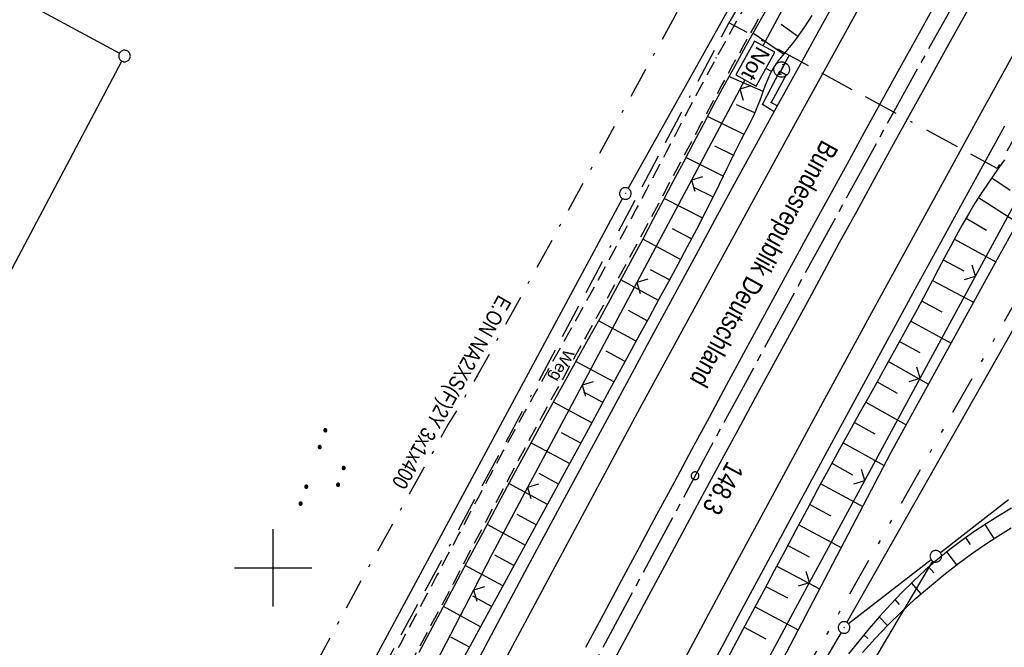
# Model space of a CAD drawing. Extents: x 512293 to 513004, y 476235 to 477180.
# Tile 13 of 25: x 512567 to 512694, y 476690 to 476771. Entities that reach past the tile are written whole.
import ezdxf
from ezdxf.enums import TextEntityAlignment as Align

# ---------------------------------------------------------------- set-up
doc = ezdxf.new("R2010")
doc.units = 0
doc.header["$LTSCALE"] = 10
doc.header["$MEASUREMENT"] = 0
for name, pattern in [('ACAD_ISO16W100', [73, 15, -6.5, 15, -6.5, 15, -7, 1, -7]), ('ACHSE', [5.5, 4, -0.5, 0.5, -0.5]), ('LT00', [0]), ('LT08', [0.42, 0.2, -0.1, 0.02, -0.1]), ('LT09', [0.54, 0.2, -0.1, 0.02, -0.1, 0.02, -0.1]), ('LT11', [0.3, 0.2, -0.1])]:
    doc.linetypes.add(name, pattern=pattern)
doc.layers.get('0').update_dxf_attribs({"linetype": 'LT00'})
for name, color, linetype in [('-AX-020', 250, 'ACHSE'), ('-ST-20-1', 250, 'LT00'), ('BAB-KABEL', 220, 'ACAD_ISO16W100'), ('BAB-NS_SYB', 221, 'Continuous'), ('BAB-NS_TEXT', 221, 'Continuous'), ('BRD', 255, 'Continuous'), ('DFK_AB_L', 21, 'LT00'), ('DFK_AB_P', 7, 'LT00'), ('DFK_GZPKT', 250, 'LT00'), ('DFK_KATASTER', 250, 'LT00'), ('DFK_NUTZUNG', 250, 'LT00'), ('FELDWEG_TEXT', 1, 'Continuous'), ('GEMARKUNGSGRENZE', 3, 'LT09'), ('STROM_TEXT', 80, 'Continuous'), ('STROM_UNTER', 80, 'LT08'), ('V88_AFBR_BAB', 250, 'LT00'), ('V88_BOESCH', 250, 'LT00'), ('V88_BOSCHUNG', 250, 'LT00'), ('V88_FELDWEG', 250, 'LT11'), ('V88_GEHWEG', 250, 'LT00'), ('V88_LD_MARK', 250, 'LT00'), ('V88_RASTER', 250, 'LT00'), ('V88_ZAUN', 40, 'LT00')]:
    doc.layers.add(name, color=color, linetype=linetype)
doc.styles.add('Beschrift', font='ARIAL.TTF')
doc.styles.add('Versorgungsltg', font='ARIAL.TTF', dxfattribs={"width": 0.8, "height": 2})

# ---------------------------------------------------------------- blocks, each defined once
blk = doc.blocks.new('SYMB7010')
at = {"color": 0, "linetype": 'ByBlock'}
for points in [[(-0.031408, 0.499213), (-0.093728, 0.49134), (-0.15457, 0.475719), (-0.212975, 0.452595), (-0.268021, 0.422333), (-0.31884, 0.385411), (-0.36463, 0.342411), (-0.40467, 0.29401), (-0.438329, 0.240973), (-0.465074, 0.184136), (-0.484486, 0.124395), (-0.496256, 0.062692), (-0.5002, 0)], [(-0.5002, 0), (-0.496256, -0.062692), (-0.484486, -0.124395), (-0.465075, -0.184136), (-0.438329, -0.240973), (-0.404671, -0.29401), (-0.36463, -0.342411), (-0.31884, -0.385411), (-0.268021, -0.422333), (-0.212975, -0.452595), (-0.154571, -0.475719), (-0.093728, -0.49134), (-0.031408, -0.499213), (0.031408, -0.499213)], [(0.5002, 0), (0.496256, 0.062692), (0.484485, 0.124395), (0.465074, 0.184136), (0.438329, 0.240973), (0.40467, 0.29401), (0.36463, 0.342411), (0.31884, 0.385411), (0.268021, 0.422333), (0.212975, 0.452595), (0.15457, 0.475719), (0.093728, 0.49134), (0.031408, 0.499213), (-0.031408, 0.499213)], [(0.031408, -0.499213), (0.093728, -0.491341), (0.15457, -0.475719), (0.212975, -0.452595), (0.268021, -0.422333), (0.31884, -0.385411), (0.36463, -0.342411), (0.404671, -0.294011), (0.438329, -0.240974), (0.465075, -0.184136), (0.484486, -0.124395), (0.496256, -0.062692), (0.500201, 0)]]:
    blk.add_lwpolyline(points, dxfattribs=at)
blk = doc.blocks.new('SYMB0003')
at = {"color": 0, "linetype": 'ByBlock'}
for p, q in [((-0.015712, 0), (0.010166, 0.012015)), ((0, -0.021257), (-0.015712, 0)), ((0.010166, 0.012015), (0, -0.021257))]:
    blk.add_line(p, q, dxfattribs=at)
for points in [[(-0.031395, 0.499013), (-0.093691, 0.491144), (-0.154509, 0.475528), (-0.21289, 0.452414), (-0.267913, 0.422164), (-0.318712, 0.385257), (-0.364484, 0.342274), (-0.404509, 0.293893), (-0.438154, 0.240877), (-0.464888, 0.184062), (-0.484292, 0.124345), (-0.496058, 0.062667), (-0.5, 0)], [(-0.5, 0), (-0.496058, -0.062667), (-0.484292, -0.124345), (-0.464888, -0.184062), (-0.438154, -0.240877), (-0.404509, -0.293893), (-0.364485, -0.342274), (-0.318712, -0.385257), (-0.267914, -0.422164), (-0.21289, -0.452414), (-0.154509, -0.475529), (-0.093691, -0.491144), (-0.031395, -0.499014), (0.031395, -0.499014)], [(0.5, 0), (0.496057, 0.062667), (0.484292, 0.124345), (0.464888, 0.184062), (0.438153, 0.240877), (0.404509, 0.293893), (0.364484, 0.342274), (0.318712, 0.385257), (0.267913, 0.422164), (0.21289, 0.452414), (0.154509, 0.475528), (0.093691, 0.491144), (0.031395, 0.499013), (-0.031395, 0.499013)], [(0.031395, -0.499014), (0.093691, -0.491144), (0.154509, -0.475529), (0.21289, -0.452414), (0.267914, -0.422164), (0.318712, -0.385257), (0.364485, -0.342274), (0.404509, -0.293893), (0.438154, -0.240877), (0.464889, -0.184062), (0.484292, -0.124345), (0.496058, -0.062667), (0.5, 0)]]:
    blk.add_lwpolyline(points, dxfattribs=at)
blk = doc.blocks.new('SYMB0002')
at = {"color": 0, "linetype": 'ByBlock'}
for points in [[(-0.031395, 0.499013), (-0.093691, 0.491144), (-0.154509, 0.475528), (-0.21289, 0.452414), (-0.267913, 0.422164), (-0.318712, 0.385257), (-0.364484, 0.342274), (-0.404509, 0.293893), (-0.438154, 0.240877), (-0.464888, 0.184062), (-0.484292, 0.124345), (-0.496058, 0.062667), (-0.5, 0)], [(-0.5, 0), (-0.496058, -0.062667), (-0.484292, -0.124345), (-0.464888, -0.184062), (-0.438154, -0.240877), (-0.404509, -0.293893), (-0.364485, -0.342274), (-0.318712, -0.385257), (-0.267914, -0.422164), (-0.21289, -0.452414), (-0.154509, -0.475529), (-0.093691, -0.491144), (-0.031395, -0.499014), (0.031395, -0.499014)], [(0.5, 0), (0.496057, 0.062667), (0.484292, 0.124345), (0.464888, 0.184062), (0.438153, 0.240877), (0.404509, 0.293893), (0.364484, 0.342274), (0.318712, 0.385257), (0.267913, 0.422164), (0.21289, 0.452414), (0.154509, 0.475528), (0.093691, 0.491144), (0.031395, 0.499013), (-0.031395, 0.499013)], [(0.031395, -0.499014), (0.093691, -0.491144), (0.154509, -0.475529), (0.21289, -0.452414), (0.267914, -0.422164), (0.318712, -0.385257), (0.364485, -0.342274), (0.404509, -0.293893), (0.438154, -0.240877), (0.464889, -0.184062), (0.484292, -0.124345), (0.496058, -0.062667), (0.5, 0)]]:
    blk.add_lwpolyline(points, dxfattribs=at)
blk = doc.blocks.new('SYMB0011')
at = {"color": 0, "linetype": 'ByBlock'}
for p, q in [((0.5, 0), (-0.5, 0)), ((0, 0.5), (0, -0.5))]:
    blk.add_line(p, q, dxfattribs=at)
blk = doc.blocks.new('SYMB0024')
at = {"color": 0, "linetype": 'ByBlock'}
for p, q in [((-0.5, 0.5), (0, 0)), ((0, 0), (0.5, 0.5))]:
    blk.add_line(p, q, dxfattribs=at)
blk = doc.blocks.new('NS-SYMB')
at = {"layer": 'BAB-NS_SYB'}
for p, q in [((0.179, 0.071), (0.25, 0)), ((-0.25, 0), (0.25, 0)), ((-0.25, 0), (-0.179, -0.071))]:
    blk.add_line(p, q, dxfattribs=at)
blk.add_circle((0, 0), 0.325, dxfattribs=at)
blk = doc.blocks.new('SYMB7111')
at = {"color": 0, "linetype": 'ByBlock'}
for p, q in [((-0.13, 0.202919), (-0.13, 0.177081)), ((-0.125, 0.172895), (-0.125, 0.207105)), ((-0.12, 0.209164), (-0.12, 0.170836)), ((-0.115, 0.170204), (-0.115, 0.209796)), ((-0.11, 0.209164), (-0.11, 0.170836)), ((-0.105, 0.172895), (-0.105, 0.207105)), ((-0.1, 0.202919), (-0.1, 0.177081)), ((-0.095, 0.189874), (-0.095, 0.190146)), ((0.1, 0.202919), (0.1, 0.177081)), ((0.105, 0.172895), (0.105, 0.207105)), ((0.11, 0.209164), (0.11, 0.170836)), ((0.115, 0.170204), (0.115, 0.209796)), ((0.12, 0.209164), (0.12, 0.170836)), ((0.125, 0.172895), (0.125, 0.207105)), ((0.13, 0.202919), (0.13, 0.177081)), ((0.135, 0.189874), (0.135, 0.190146)), ((-0.515, -0.177081), (-0.515, -0.202919)), ((-0.51, -0.207105), (-0.51, -0.172895)), ((-0.505, -0.170836), (-0.505, -0.209164)), ((-0.5, -0.209796), (-0.5, -0.170204)), ((-0.495, -0.170836), (-0.495, -0.209164)), ((-0.49, -0.207105), (-0.49, -0.172895)), ((-0.485, -0.177081), (-0.485, -0.202919)), ((-0.48, -0.190126), (-0.48, -0.189854)), ((-0.285, -0.177081), (-0.285, -0.202919)), ((-0.28, -0.207105), (-0.28, -0.172895)), ((-0.275, -0.170836), (-0.275, -0.209164)), ((-0.27, -0.209796), (-0.27, -0.170204)), ((-0.265, -0.170836), (-0.265, -0.209164)), ((-0.26, -0.207105), (-0.26, -0.172895)), ((-0.255, -0.177081), (-0.255, -0.202919)), ((-0.25, -0.190126), (-0.25, -0.189854)), ((0.255, -0.177081), (0.255, -0.202919)), ((0.26, -0.207105), (0.26, -0.172895)), ((0.265, -0.170836), (0.265, -0.209164)), ((0.27, -0.209796), (0.27, -0.170204)), ((0.275, -0.170836), (0.275, -0.209164)), ((0.28, -0.207105), (0.28, -0.172895)), ((0.285, -0.177081), (0.285, -0.202919)), ((0.29, -0.190126), (0.29, -0.189854)), ((0.485, -0.177081), (0.485, -0.202919)), ((0.49, -0.207105), (0.49, -0.172895)), ((0.495, -0.170836), (0.495, -0.209164)), ((0.5, -0.209796), (0.5, -0.170204)), ((0.505, -0.170836), (0.505, -0.209164)), ((0.51, -0.207105), (0.51, -0.172895)), ((0.515, -0.177081), (0.515, -0.202919)), ((0.52, -0.190126), (0.52, -0.189854))]:
    blk.add_line(p, q, dxfattribs=at)
for points in [[(-0.095, 0.19), (-0.096981, 0.198678), (-0.10253, 0.205637), (-0.11055, 0.209499), (-0.11945, 0.209499), (-0.12747, 0.205637), (-0.133019, 0.198678), (-0.135, 0.19), (-0.133019, 0.181322), (-0.12747, 0.174363), (-0.11945, 0.170501), (-0.11055, 0.170501), (-0.10253, 0.174363), (-0.096981, 0.181322), (-0.095, 0.19)], [(0.135, 0.19), (0.133019, 0.198678), (0.12747, 0.205637), (0.11945, 0.209499), (0.11055, 0.209499), (0.10253, 0.205637), (0.096981, 0.198678), (0.095, 0.19), (0.096981, 0.181322), (0.10253, 0.174363), (0.11055, 0.170501), (0.11945, 0.170501), (0.12747, 0.174363), (0.133019, 0.181322), (0.135, 0.19)], [(-0.48, -0.19), (-0.481981, -0.181322), (-0.48753, -0.174363), (-0.49555, -0.170501), (-0.50445, -0.170501), (-0.51247, -0.174363), (-0.518019, -0.181322), (-0.52, -0.19), (-0.518019, -0.198678), (-0.51247, -0.205637), (-0.50445, -0.209499), (-0.49555, -0.209499), (-0.48753, -0.205637), (-0.481981, -0.198678), (-0.48, -0.19)], [(-0.25, -0.19), (-0.251981, -0.181322), (-0.25753, -0.174363), (-0.26555, -0.170501), (-0.27445, -0.170501), (-0.28247, -0.174363), (-0.288019, -0.181322), (-0.29, -0.19), (-0.288019, -0.198678), (-0.28247, -0.205637), (-0.27445, -0.209499), (-0.26555, -0.209499), (-0.25753, -0.205637), (-0.251981, -0.198678), (-0.25, -0.19)], [(0.29, -0.19), (0.288019, -0.181322), (0.28247, -0.174363), (0.27445, -0.170501), (0.26555, -0.170501), (0.25753, -0.174363), (0.251981, -0.181322), (0.25, -0.19), (0.251981, -0.198678), (0.25753, -0.205637), (0.26555, -0.209499), (0.27445, -0.209499), (0.28247, -0.205637), (0.288019, -0.198678), (0.29, -0.19)], [(0.52, -0.19), (0.518019, -0.181322), (0.51247, -0.174363), (0.50445, -0.170501), (0.49555, -0.170501), (0.48753, -0.174363), (0.481981, -0.181322), (0.48, -0.19), (0.481981, -0.198678), (0.48753, -0.205637), (0.49555, -0.209499), (0.50445, -0.209499), (0.51247, -0.205637), (0.518019, -0.198678), (0.52, -0.19)]]:
    blk.add_lwpolyline(points, dxfattribs=at)

msp = doc.modelspace()

# ---------------------------------------------------------------- linework, layer by layer
at = {"layer": '-AX-020', "ltscale": 0.2, "flags": 128}
msp.add_lwpolyline([(512885.85, 477104.51), (512876.28, 477089.44), (512864.58, 477070.92), (512852.94, 477052.36), (512841.35, 477033.77), (512829.82, 477015.15), (512818.35, 476996.49), (512806.94, 476977.79), (512795.6, 476959.05), (512789.64, 476949.14), (512778.41, 476930.34), (512767.24, 476911.5), (512756.13, 476892.61), (512745.1, 476873.69), (512734.14, 476854.72), (512723.25, 476835.72), (512712.42, 476816.68), (512701.67, 476797.59), (512690.98, 476778.47), (512680.37, 476759.31), (512669.82, 476740.11), (512659.35, 476720.87), (512648.95, 476701.6), (512638.61, 476682.28), (512628.35, 476662.93), (512618.16, 476643.54), (512608.04, 476624.11), (512597.99, 476604.65), (512588.01, 476585.15), (512578.1, 476565.61), (512568.26, 476546.04), (512558.5, 476526.43), (512548.8, 476506.79), (512539.18, 476487.11), (512529.63, 476467.4), (512520.15, 476447.65), (512510.75, 476427.87), (512501.42, 476408.05), (512492.16, 476388.2), (512482.97, 476368.31), (512473.85, 476348.4), (512464.81, 476328.44), (512455.84, 476308.46), (512447.42, 476289.52)], dxfattribs=at)
at = {"layer": 'BAB-KABEL', "ltscale": 0.03}
msp.add_line((512665.67, 476764.35), (512666.65, 476766.16), dxfattribs=at)
at = {"layer": 'BAB-KABEL', "ltscale": 0.03, "flags": 128}
for points in [[(512866.07, 477115.94), (512858.34, 477103.22), (512837.39, 477068.95), (512811.45, 477026.06), (512784.2, 476983.9), (512756.65, 476941.56), (512731.12, 476898.63), (512706.39, 476854.96), (512681.95, 476811.1), (512658.87, 476770.39), (512633.74, 476723.05), (512609.82, 476678.97), (512586.03, 476634.72), (512574.46, 476609.04), (512565.77, 476584.24), (512545.21, 476542.92), (512523.45, 476497.74), (512501.77, 476452.47), (512480.25, 476407.17), (512458.85, 476361.79), (512438.56, 476315.94), (512431.02, 476299)], [(512696.93, 476757.74), (512693.51, 476751.57), (512658.87, 476770.39)]]:
    msp.add_lwpolyline(points, dxfattribs=at)
at = {"layer": 'BAB-NS_TEXT', "linetype": 'Continuous', "flags": 128}
msp.add_lwpolyline([(512662.15, 476768.03), (512659.74, 476763.66), (512662.37, 476762.22), (512664.78, 476766.59)], close=True, dxfattribs=at)
at = {"layer": 'DFK_AB_L'}
for p, q in [((512674.1, 476692.94), (512791.07, 476899.26)), ((512645.86, 476748.99), (512703.19, 476851.5)), ((512567.78, 476604.18), (512645.13, 476747.68)), ((512673.35, 476691.64), (512635.71, 476627.58))]:
    msp.add_line(p, q, dxfattribs=at)
at = {"layer": 'DFK_KATASTER'}
for p, q in [((512531.95, 476792.55), (512580.15, 476766.45)), ((512511.1, 476634.57), (512580.46, 476765.43)), ((512694.96, 476708.77), (512686.17, 476701.95)), ((512633.93, 476614.38), (512685.2, 476700.84)), ((512684.99, 476701.03), (512674.32, 476692.75))]:
    msp.add_line(p, q, dxfattribs=at)
at = {"layer": 'GEMARKUNGSGRENZE', "ltscale": 2.5, "flags": 128}
msp.add_lwpolyline([(512662.88, 477019.06), (512665.36, 477019.76), (512738.72, 477049.3), (512738.99, 477019.09), (512739.25, 476992.81), (512744.89, 476991.76), (512768.61, 476987.28), (512769.09, 476987.32), (512777.28, 476981.67), (512787, 476972.86), (512793.07, 476957.98), (512807.53, 476945.1), (512822.53, 476938.93), (512824.4, 476934.3), (512796.55, 476911.86), (512790.14, 476900.65), (512672.43, 476693.04), (512634.03, 476627.67), (512582.48, 476535.09), (512548.41, 476458.95), (512546.86, 476455.29), (512492.58, 476342.25), (512465.66, 476278.97)], dxfattribs=at)
at = {"layer": 'STROM_UNTER', "ltscale": 2, "flags": 128}
msp.add_lwpolyline([(512740.19, 477152.8), (512740.42, 477131.05), (512740.8, 477109.64), (512740.93, 477066.37), (512741.58, 477044.45), (512741.96, 477033.19), (512741.44, 477012.16), (512740.97, 476997.67), (512741.18, 476989.3), (512742.1, 476987.12), (512747.8, 476972.19), (512755.99, 476957.74), (512754.5, 476953.61), (512738.31, 476923.89), (512734.07, 476916.77), (512716.1, 476885.05), (512677.32, 476817.55), (512667.98, 476800.53), (512626.4, 476724.86), (512622.62, 476718.53), (512610.62, 476697.04), (512596.33, 476670.47), (512580.8, 476641.99), (512567.1, 476616.54), (512555.99, 476597.26), (512531.63, 476615.62), (512514.99, 476620.37), (512488.44, 476620.83), (512462.63, 476622.3), (512437.72, 476627.73), (512436.85, 476628.05)], dxfattribs=at)
at = {"layer": 'V88_AFBR_BAB'}
for points in [[(512625.51, 476686.31), (512629.35, 476693.52), (512633.21, 476700.73), (512637.08, 476707.93), (512639.95, 476713.27), (512642.83, 476718.61), (512645.71, 476723.95), (512648.59, 476729.29), (512650.79, 476733.35), (512652.98, 476737.4), (512655.18, 476741.46), (512657.39, 476745.52), (512659.6, 476749.57), (512662.42, 476754.74), (512665.26, 476759.9), (512668.1, 476765.06), (512670.95, 476770.22), (512673.88, 476775.5)], [(512685.54, 476772.86), (512683.22, 476768.66), (512680.9, 476764.47), (512678.62, 476760.33), (512676.34, 476756.2), (512674.07, 476752.07), (512671.8, 476747.94), (512669.53, 476743.8), (512664.02, 476733.72), (512658.55, 476723.61), (512656.29, 476719.42), (512654.04, 476715.22), (512651.78, 476711.03), (512649.53, 476706.83), (512647.28, 476702.63), (512644.96, 476698.32), (512642.65, 476694.02), (512640.33, 476689.71)], [(512643.93, 476687.85), (512646.25, 476692.17), (512648.57, 476696.49), (512650.89, 476700.81), (512653.17, 476705.06), (512655.46, 476709.32), (512657.75, 476713.57), (512660.05, 476717.83), (512662.34, 476722.08), (512665.94, 476728.72), (512669.55, 476735.35), (512673.16, 476741.99), (512675.41, 476746.1), (512677.66, 476750.22), (512679.92, 476754.33), (512682.18, 476758.44), (512684.45, 476762.55), (512686.4, 476766.06), (512688.35, 476769.58), (512690.31, 476773.09)], [(512694.47, 476757.02), (512691.62, 476751.87), (512688.79, 476746.72), (512685.96, 476741.56), (512683.13, 476736.4), (512680.36, 476731.33), (512677.61, 476726.26), (512674.85, 476721.18), (512672.1, 476716.1), (512669.26, 476710.84), (512666.43, 476705.57), (512663.59, 476700.31), (512660.76, 476695.04), (512657.94, 476689.78), (512655.12, 476684.52)]]:
    msp.add_lwpolyline(points, dxfattribs=at)
at = {"layer": 'V88_BOESCH'}
for points in [[(512719.73, 476786.67), (512705.86, 476762.15), (512692.55, 476738.13), (512679.75, 476714.8), (512664.73, 476686.13), (512651.61, 476662.06), (512638.08, 476638.2), (512630.7, 476624.13), (512619.5, 476602.38), (512608.54, 476581.6), (512602.65, 476568.83), (512602.33, 476567.79)], [(512663.97, 476772.59), (512662.5, 476770), (512661.05, 476767.41), (512659.61, 476764.8), (512658.26, 476762.33), (512656.93, 476759.86), (512655.61, 476757.37), (512654.29, 476754.89), (512652.98, 476752.4), (512651.68, 476749.91), (512650.37, 476747.42), (512649.05, 476744.93), (512647.74, 476742.44), (512646.41, 476739.97), (512644.99, 476737.35), (512643.56, 476734.73), (512642.13, 476732.12), (512640.68, 476729.52), (512639.24, 476726.91), (512637.79, 476724.31), (512636.35, 476721.7), (512634.91, 476719.09), (512633.48, 476716.48), (512631.85, 476713.49), (512630.24, 476710.49), (512628.63, 476707.48), (512627.02, 476704.47), (512625.42, 476701.46), (512623.82, 476698.45), (512622.22, 476695.44), (512620.62, 476692.44), (512618.81, 476689.07)], [(512669.55, 476771.34), (512669.08, 476770.59), (512668.61, 476769.85), (512668.11, 476769.12), (512667.6, 476768.4), (512667.06, 476767.69), (512666.64, 476767.18), (512666.2, 476766.67), (512665.77, 476766.16), (512665.36, 476765.64), (512664.96, 476765.11), (512664.6, 476764.56), (512664.28, 476764), (512664, 476763.41), (512663.75, 476762.81), (512663.51, 476762.2), (512663.29, 476761.59), (512663.07, 476760.96), (512662.84, 476760.34), (512662.61, 476759.73), (512662.29, 476758.96), (512661.94, 476758.19), (512661.57, 476757.44), (512661.19, 476756.7), (512660.8, 476755.95), (512660.41, 476755.21), (512660.03, 476754.47), (512659.54, 476753.5), (512659.06, 476752.52), (512658.59, 476751.55), (512658.11, 476750.57), (512656.98, 476748.27), (512655.83, 476745.98), (512654.66, 476743.71), (512653.47, 476741.44), (512652.26, 476739.18), (512651.05, 476736.92), (512649.83, 476734.67), (512648.6, 476732.42), (512647.37, 476730.18), (512645.42, 476726.58), (512643.46, 476722.98), (512641.51, 476719.38), (512639.56, 476715.78), (512637.6, 476712.18), (512635.65, 476708.59), (512633.99, 476705.55), (512632.33, 476702.52), (512630.66, 476699.49), (512629, 476696.45), (512627.34, 476693.42), (512625.69, 476690.38), (512624.03, 476687.35)], [(512694.45, 476752.68), (512693.76, 476751.73), (512693.08, 476750.77), (512692.41, 476749.81), (512691.51, 476748.46), (512690.64, 476747.08), (512689.81, 476745.69), (512689, 476744.28), (512688.2, 476742.86), (512687.42, 476741.42), (512686.66, 476739.98), (512685.9, 476738.54), (512685.14, 476737.1), (512684.38, 476735.65), (512683.16, 476733.37), (512681.93, 476731.1), (512680.69, 476728.84), (512679.43, 476726.58), (512678.18, 476724.33), (512676.92, 476722.07), (512675.66, 476719.82), (512674.41, 476717.57), (512673.16, 476715.31), (512671.73, 476712.7), (512670.32, 476710.09), (512668.91, 476707.47), (512667.51, 476704.85), (512666.11, 476702.22), (512664.72, 476699.59), (512663.32, 476696.97), (512661.92, 476694.35), (512660.29, 476691.31), (512658.66, 476688.28)], [(512695.35, 476707.71), (512693.7, 476706.72), (512692.08, 476705.69), (512690.49, 476704.63), (512688.93, 476703.52), (512687.4, 476702.36), (512685.79, 476701.05), (512684.22, 476699.68), (512682.7, 476698.27), (512681.21, 476696.8), (512679.76, 476695.29), (512678.35, 476693.74), (512676.97, 476692.16), (512675.62, 476690.54), (512674.3, 476688.89)], [(512676.1, 476689.07), (512677.73, 476690.87), (512679.42, 476692.62), (512681.15, 476694.32), (512682.93, 476695.97), (512684.75, 476697.56), (512686.62, 476699.1), (512688.54, 476700.58), (512690.19, 476701.79), (512691.88, 476702.95), (512693.59, 476704.08), (512695.33, 476705.18)]]:
    msp.add_lwpolyline(points, dxfattribs=at)
at = {"layer": 'V88_BOSCHUNG'}
for p, q in [((512665.91, 476766.32), (512661.96, 476769.04)), ((512667.76, 476768.62), (512665.62, 476770.17)), ((512664.34, 476764.1), (512663.62, 476764.49)), ((512663.27, 476761.53), (512658.87, 476763.46)), ((512662.19, 476758.74), (512659.82, 476759.78)), ((512660.81, 476755.96), (512656.09, 476758.27)), ((512659.42, 476753.27), (512657.06, 476754.46)), ((512658.12, 476750.59), (512653.29, 476752.98)), ((512692.8, 476750.38), (512695.17, 476748.76)), ((512656.79, 476747.89), (512654.34, 476749.11)), ((512655.42, 476745.18), (512650.52, 476747.7)), ((512691.09, 476747.8), (512696.14, 476744.6)), ((512689.49, 476745.14), (512692.11, 476743.61)), ((512654.03, 476742.5), (512651.58, 476743.78)), ((512652.61, 476739.83), (512647.73, 476742.43)), ((512687.98, 476742.45), (512693.33, 476739.52)), ((512686.55, 476739.78), (512689.22, 476738.35)), ((512651.19, 476737.18), (512648.75, 476738.49)), ((512649.75, 476734.54), (512644.89, 476737.17)), ((512685.15, 476737.11), (512690.45, 476734.3)), ((512683.75, 476734.47), (512686.38, 476733.07)), ((512648.32, 476731.9), (512645.89, 476733.22)), ((512646.88, 476729.27), (512642.01, 476731.91)), ((512682.34, 476731.85), (512687.55, 476729.01)), ((512680.91, 476729.24), (512683.5, 476727.8)), ((512645.45, 476726.63), (512643, 476727.96)), ((512644.01, 476724), (512639.1, 476726.66)), ((512679.46, 476726.62), (512684.65, 476723.73)), ((512678, 476724), (512680.6, 476722.55)), ((512642.58, 476721.36), (512640.11, 476722.7)), ((512641.15, 476718.72), (512636.19, 476721.41)), ((512676.53, 476721.38), (512681.76, 476718.47)), ((512675.07, 476718.76), (512677.69, 476717.3)), ((512639.72, 476716.09), (512637.23, 476717.44)), ((512638.29, 476713.45), (512633.3, 476716.15)), ((512673.61, 476716.13), (512678.91, 476713.2)), ((512672.16, 476713.49), (512674.84, 476712.02)), ((512636.86, 476710.81), (512634.36, 476712.17)), ((512635.42, 476708.18), (512630.45, 476710.88)), ((512670.72, 476710.83), (512676.14, 476707.91)), ((512669.3, 476708.18), (512672.02, 476706.72)), ((512633.98, 476705.55), (512631.51, 476706.89)), ((512632.54, 476702.92), (512627.62, 476705.59)), ((512667.88, 476705.53), (512673.37, 476702.62)), ((512693.13, 476703.78), (512691.94, 476705.61)), ((512666.46, 476702.88), (512669.22, 476701.42)), ((512690.06, 476703.01), (512689.44, 476703.89)), ((512631.1, 476700.28), (512628.65, 476701.61)), ((512688.28, 476700.38), (512687.02, 476702.05)), ((512629.66, 476697.65), (512624.8, 476700.29)), ((512665.06, 476700.23), (512670.58, 476697.3)), ((512685.32, 476699.33), (512684.69, 476700.1)), ((512683.68, 476696.64), (512682.46, 476698.04)), ((512663.65, 476697.58), (512666.42, 476696.11)), ((512628.22, 476695.02), (512625.81, 476696.33)), ((512680.9, 476695.26), (512680.32, 476695.89)), ((512626.78, 476692.39), (512621.98, 476694.99)), ((512662.24, 476694.95), (512667.79, 476691.98)), ((512679.36, 476692.56), (512678.27, 476693.65)), ((512660.83, 476692.31), (512663.61, 476690.81)), ((512625.34, 476689.76), (512622.95, 476691.05)), ((512676.8, 476690.88), (512676.29, 476691.35))]:
    msp.add_line(p, q, dxfattribs=at)
at = {"layer": 'V88_FELDWEG', "flags": 128}
for points in [[(512742.45, 476995.9), (512742.52, 476994.6), (512742.6, 476993.3), (512742.69, 476992), (512742.75, 476991.12), (512742.82, 476990.24), (512742.91, 476988.96), (512742.98, 476987.67), (512743.04, 476986.38), (512743.07, 476985.66), (512743.11, 476984.94), (512743.15, 476984.23), (512743.22, 476983.51), (512743.32, 476982.81), (512743.45, 476982.12), (512743.69, 476981.2), (512744.01, 476980.31), (512744.4, 476979.45), (512744.85, 476978.61), (512745.36, 476977.78), (512745.9, 476976.98), (512746.49, 476976.19), (512747.12, 476975.41), (512747.76, 476974.64), (512748.43, 476973.89), (512749.11, 476973.14), (512749.79, 476972.39), (512750.47, 476971.65), (512751.69, 476970.29), (512752.89, 476968.94), (512754.07, 476967.59), (512755.23, 476966.24), (512756.37, 476964.89), (512757.5, 476963.54), (512758.62, 476962.19), (512759.74, 476960.85), (512760.22, 476959.9), (512760.64, 476958.92), (512760.97, 476957.91), (512761.23, 476956.88), (512761.41, 476955.83), (512761.52, 476954.77), (512761.54, 476953.71), (512761.48, 476952.65), (512761.34, 476951.59), (512761.12, 476950.55), (512760.82, 476949.53), (512759.62, 476946.78), (512758.35, 476944.06), (512757, 476941.38), (512755.58, 476938.73), (512754.09, 476936.12), (512752.54, 476933.56), (512750.21, 476929.68), (512747.89, 476925.79), (512745.57, 476921.91), (512743.26, 476918.02), (512740.95, 476914.13), (512738.65, 476910.23), (512735.8, 476905.37), (512732.97, 476900.49), (512730.16, 476895.61), (512727.35, 476890.72), (512724.56, 476885.83), (512722.36, 476881.95), (512720.17, 476878.06), (512717.98, 476874.18), (512715.79, 476870.29), (512713.6, 476866.41), (512711.42, 476862.52), (512709.02, 476858.27), (512706.62, 476854.02), (512704.22, 476849.77), (512701.83, 476845.52), (512699.43, 476841.27), (512697.03, 476837.02), (512694.82, 476833.08), (512692.61, 476829.14), (512690.4, 476825.2), (512688.2, 476821.25), (512686.01, 476817.3), (512683.83, 476813.35), (512682.21, 476810.41), (512680.6, 476807.48), (512678.99, 476804.54), (512677.38, 476801.6), (512675.76, 476798.67), (512674.14, 476795.74), (512672.51, 476792.81), (512670.86, 476789.89), (512669.5, 476787.49), (512668.13, 476785.09), (512666.75, 476782.69), (512665.38, 476780.29), (512664, 476777.89), (512662.63, 476775.49), (512661.26, 476773.09), (512659.9, 476770.68), (512658.56, 476768.26), (512657.22, 476765.84), (512655.91, 476763.42), (512654.6, 476760.99), (512653.31, 476758.56), (512652.03, 476756.12), (512650.75, 476753.68), (512649.47, 476751.23), (512648.19, 476748.79), (512646.9, 476746.35), (512645.61, 476743.92), (512644.31, 476741.49), (512643.01, 476739.1), (512641.71, 476736.72), (512640.4, 476734.35), (512639.08, 476731.98), (512637.76, 476729.61), (512636.44, 476727.24), (512635.12, 476724.87), (512633.8, 476722.5), (512632.48, 476720.13), (512631.18, 476717.75), (512629.72, 476715.09), (512628.28, 476712.42), (512626.85, 476709.75), (512625.42, 476707.07), (512624, 476704.39), (512622.58, 476701.71), (512621.16, 476699.03), (512619.74, 476696.35), (512618.32, 476693.68), (512616.5, 476690.28), (512614.68, 476686.9), (512612.86, 476683.51), (512611.03, 476680.13), (512609.2, 476676.75), (512607.36, 476673.37), (512605.53, 476669.99), (512603.37, 476666.02), (512601.22, 476662.05), (512599.07, 476658.08), (512596.93, 476654.11), (512594.8, 476650.13), (512592.67, 476646.15), (512591.12, 476643.24), (512589.58, 476640.33), (512588.04, 476637.42), (512586.5, 476634.51), (512584.96, 476631.59), (512583.42, 476628.69), (512581.87, 476625.78), (512580.32, 476622.87), (512579.01, 476620.42), (512577.69, 476617.98), (512576.37, 476615.53), (512575.06, 476613.08), (512573.75, 476610.63), (512572.45, 476608.18), (512571.15, 476605.72), (512569.87, 476603.25), (512562.28, 476588.51)], [(512744.87, 476995.99), (512744.93, 476993.77), (512744.99, 476991.54), (512745.01, 476990.9), (512745.02, 476990.25), (512745.02, 476989.5), (512745.01, 476988.75), (512745.01, 476988), (512745.02, 476987.25), (512745.06, 476986.5), (512745.16, 476985.55), (512745.32, 476984.61), (512745.53, 476983.69), (512745.81, 476982.78), (512746.17, 476981.8), (512746.61, 476980.85), (512747.1, 476979.93), (512747.64, 476979.03), (512748.22, 476978.15), (512748.84, 476977.29), (512749.49, 476976.45), (512750.17, 476975.61), (512750.86, 476974.79), (512751.57, 476973.98), (512752.28, 476973.18), (512753.92, 476971.31), (512755.55, 476969.45), (512757.18, 476967.61), (512758.8, 476965.78), (512760.41, 476963.95), (512762.02, 476962.12), (512762.54, 476961.1), (512762.98, 476960.05), (512763.36, 476958.97), (512763.66, 476957.87), (512763.9, 476956.75), (512764.06, 476955.62), (512764.15, 476954.48), (512764.16, 476953.33), (512764.11, 476952.19), (512763.97, 476951.06), (512763.77, 476949.93), (512763.49, 476948.82), (512762.14, 476945.94), (512760.71, 476943.08), (512759.22, 476940.26), (512757.67, 476937.48), (512756.05, 476934.73), (512754.37, 476932.02), (512752.08, 476928.18), (512749.79, 476924.34), (512747.51, 476920.5), (512745.22, 476916.66), (512742.94, 476912.81), (512740.67, 476908.97), (512738.28, 476904.9), (512735.89, 476900.83), (512733.52, 476896.76), (512731.15, 476892.68), (512728.8, 476888.6), (512726.46, 476884.51), (512724.59, 476881.22), (512722.73, 476877.94), (512720.88, 476874.65), (512719.03, 476871.36), (512717.18, 476868.07), (512715.33, 476864.77), (512713.48, 476861.48), (512711.42, 476857.83), (512709.36, 476854.18), (512707.29, 476850.54), (512705.23, 476846.89), (512703.16, 476843.24), (512701.11, 476839.59), (512699.05, 476835.93), (512696.82, 476831.95), (512694.6, 476827.97), (512692.38, 476823.98), (512690.17, 476819.99), (512687.96, 476816), (512685.75, 476812.01), (512683.88, 476808.63), (512682.01, 476805.24), (512680.14, 476801.86), (512678.26, 476798.48), (512676.38, 476795.1), (512674.49, 476791.73), (512672.59, 476788.36), (512671.12, 476785.76), (512669.64, 476783.16), (512668.15, 476780.56), (512666.67, 476777.96), (512665.19, 476775.36), (512663.72, 476772.75), (512662.25, 476770.14), (512660.79, 476767.53), (512659.34, 476764.91), (512658, 476762.45), (512656.66, 476759.98), (512655.33, 476757.5), (512654.01, 476755.03), (512652.69, 476752.55), (512651.37, 476750.07), (512650.06, 476747.59), (512648.73, 476745.11), (512647.41, 476742.63), (512646.07, 476740.16), (512644.65, 476737.55), (512643.21, 476734.94), (512641.77, 476732.33), (512640.33, 476729.73), (512638.89, 476727.12), (512637.45, 476724.51), (512636.01, 476721.91), (512634.58, 476719.29), (512633.16, 476716.68), (512631.72, 476714.01), (512630.3, 476711.33), (512628.88, 476708.65), (512627.46, 476705.97), (512626.05, 476703.29), (512624.64, 476700.6), (512623.23, 476697.92), (512621.81, 476695.24), (512620.38, 476692.57), (512618.79, 476689.62), (512617.2, 476686.68), (512615.6, 476683.75), (512613.99, 476680.81), (512612.39, 476677.88), (512610.78, 476674.95), (512609.17, 476672.01), (512607.57, 476669.08), (512605.72, 476665.65), (512603.87, 476662.21), (512602.03, 476658.78), (512600.19, 476655.33), (512598.36, 476651.89), (512596.53, 476648.45), (512594.7, 476645.01), (512592.93, 476641.67), (512591.15, 476638.33), (512589.38, 476634.99), (512587.61, 476631.65), (512585.85, 476628.3), (512584.09, 476624.96), (512582.34, 476621.61), (512580.69, 476618.41), (512579.04, 476615.21), (512577.4, 476612.01), (512575.76, 476608.81), (512574.13, 476605.6), (512572.5, 476602.39), (512565.03, 476587.33)]]:
    msp.add_lwpolyline(points, dxfattribs=at)
at = {"layer": 'V88_GEHWEG'}
msp.add_lwpolyline([(512664.7, 476758.88), (512663.2, 476759.82), (512665.45, 476764.13), (512666.25, 476763.67), (512664.31, 476760.08), (512665.13, 476759.67)], dxfattribs=at)
at = {"layer": 'V88_LD_MARK'}
for points in [[(512704.01, 476781.47), (512697.34, 476769.47), (512690.71, 476757.46), (512684.1, 476745.42), (512677.52, 476733.38), (512670.96, 476721.32), (512664.43, 476709.24), (512657.92, 476697.16), (512651.49, 476685.16), (512645.08, 476673.14), (512638.7, 476661.11), (512632.34, 476649.07), (512626.01, 476637.01), (512619.7, 476624.95), (512613.42, 476612.86), (512607.17, 476600.77)], [(512502.7, 476435.34), (512511.31, 476453.43), (512519.98, 476471.48), (512528.71, 476489.51), (512537.51, 476507.51), (512546.36, 476525.47), (512555.28, 476543.41), (512564.25, 476561.32), (512572.07, 476576.79), (512579.93, 476592.25), (512587.84, 476607.68), (512595.8, 476623.09), (512603.79, 476638.47), (512611.83, 476653.84), (512619.91, 476669.18), (512628.04, 476684.5), (512637.7, 476702.59), (512647.42, 476720.64), (512657.2, 476738.67), (512667.04, 476756.66), (512676.94, 476774.62)]]:
    msp.add_lwpolyline(points, dxfattribs=at)
at = {"layer": 'V88_RASTER'}
for p, q in [((512600, 476695), (512600, 476705)), ((512595, 476700), (512605, 476700))]:
    msp.add_line(p, q, dxfattribs=at)
at = {"layer": 'V88_ZAUN'}
for p, q in [((512668.13, 476776.55), (512663.26, 476767.42)), ((512660.92, 476763.02), (512654.02, 476750.07)), ((512654.02, 476750.07), (512646.97, 476736.84)), ((512690.7, 476737.66), (512697.84, 476750.85)), ((512683.56, 476724.47), (512690.7, 476737.66)), ((512646.97, 476736.84), (512639.92, 476723.6)), ((512639.92, 476723.6), (512632.86, 476710.36)), ((512676.42, 476711.28), (512683.56, 476724.47)), ((512669.28, 476698.08), (512676.42, 476711.28)), ((512625.86, 476697.09), (512618.96, 476683.78))]:
    msp.add_line(p, q, dxfattribs=at)
for points in [[(512632.86, 476710.36), (512628.26, 476701.72), (512625.86, 476697.09)], [(512662.15, 476684.89), (512663.28, 476686.99), (512669.28, 476698.08)]]:
    msp.add_lwpolyline(points, dxfattribs=at)

# ---------------------------------------------------------------- block references
at = {"layer": '-ST-20-1', "rotation": 258.929999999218}
msp.add_blockref('SYMB0002', (512654.49, 476711.88), dxfattribs=at)
at = {"layer": 'BAB-NS_SYB', "xscale": 3.074999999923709, "yscale": 3.075000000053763, "zscale": 3.075, "rotation": 241.1618353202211}
msp.add_blockref('NS-SYMB', (512665.67, 476764.35), dxfattribs=at)
at = {"layer": 'DFK_AB_P', "xscale": 1.499999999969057, "yscale": 1.5, "zscale": 1.5, "rotation": 251.2881100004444}
for p in [(512645.49, 476748.34), (512673.73, 476692.29)]:
    msp.add_blockref('SYMB0003', p, dxfattribs=at)
at = {"layer": 'DFK_GZPKT', "xscale": 1.499999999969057, "yscale": 1.5, "zscale": 1.5, "rotation": 251.2881100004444}
for p in [(512580.81, 476766.09), (512685.58, 476701.49)]:
    msp.add_blockref('SYMB7010', p, dxfattribs=at)
at = {"layer": 'DFK_NUTZUNG', "xscale": 9.999999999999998, "yscale": 10, "zscale": 10, "rotation": 251.28826}
msp.add_blockref('SYMB7111', (512606.95, 476712.42), dxfattribs=at)
at = {"layer": 'V88_FELDWEG', "xscale": 0.09999999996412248, "yscale": 0.09999999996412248, "zscale": 0.1, "rotation": 239.9696990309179}
for p in [(512657.22, 476765.84), (512659.34, 476764.91), (512644.31, 476741.49), (512646.07, 476740.16), (512631.18, 476717.75), (512633.16, 476716.68), (512618.32, 476693.68), (512620.38, 476692.57)]:
    msp.add_blockref('SYMB0011', p, dxfattribs=at)
at = {"layer": 'V88_GEHWEG', "xscale": 0.09999999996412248, "yscale": 0.09999999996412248, "zscale": 0.1, "rotation": 239.9696990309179}
for p in [(512665.45, 476764.13), (512666.25, 476763.67), (512664.31, 476760.08), (512663.2, 476759.82), (512664.7, 476758.88), (512665.13, 476759.67)]:
    msp.add_blockref('SYMB0011', p, dxfattribs=at)
at = {"layer": 'V88_ZAUN', "yscale": 2.100000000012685, "zscale": 2.1}
for p, xscale, rotation in [((512660.28, 476761.81), 2.100000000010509, 241.952949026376), ((512654.02, 476750.07), 2.100000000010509, 241.952949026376), ((512690.7, 476737.66), 2.099999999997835, 61.58560902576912), ((512646.97, 476736.84), 2.100000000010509, 241.952949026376), ((512683.56, 476724.47), 2.099999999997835, 61.58560902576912), ((512639.92, 476723.6), 2.100000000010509, 241.952949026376), ((512676.42, 476711.28), 2.099999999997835, 61.58560902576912), ((512632.86, 476710.36), 2.100000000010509, 241.952949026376), ((512669.28, 476698.08), 2.099999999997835, 61.58560902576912), ((512625.86, 476697.09), 2.099999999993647, 242.5968690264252)]:
    msp.add_blockref('SYMB0024', p, dxfattribs=dict(at, xscale=xscale, rotation=rotation))

# ---------------------------------------------------------------- texts
at = {"layer": '-ST-20-1', "style": 'Beschrift', "width": 0.8}
msp.add_text('  148.3', height=2.5, rotation=-118.3658, dxfattribs=at).set_placement((512659.43, 476715.28))
at = {"layer": 'BAB-NS_TEXT', "linetype": 'Continuous', "style": 'Beschrift'}
msp.add_text('Not', height=2, rotation=241.1618, dxfattribs=at).set_placement((512662.51, 476767.49))
at = {"layer": 'BRD', "style": 'Beschrift', "width": 0.8}
msp.add_text('Bundesrepublik Deutschland', height=2.5, rotation=241.1377, dxfattribs=at).set_placement((512670.89, 476755.4))
at = {"layer": 'FELDWEG_TEXT', "style": 'Beschrift'}
msp.add_text('Weg', height=1.5, rotation=242.206, dxfattribs=at).set_placement((512637.66, 476728.35))
at = {"layer": 'STROM_TEXT', "style": 'Versorgungsltg', "width": 0.8}
msp.add_text('E.ON NA2XS(F)2Y 3x1x400', height=2, rotation=240.4175, dxfattribs=at).set_placement((512622.19, 476723.15), align=Align.CENTER)

doc.saveas('drawing.dxf')
